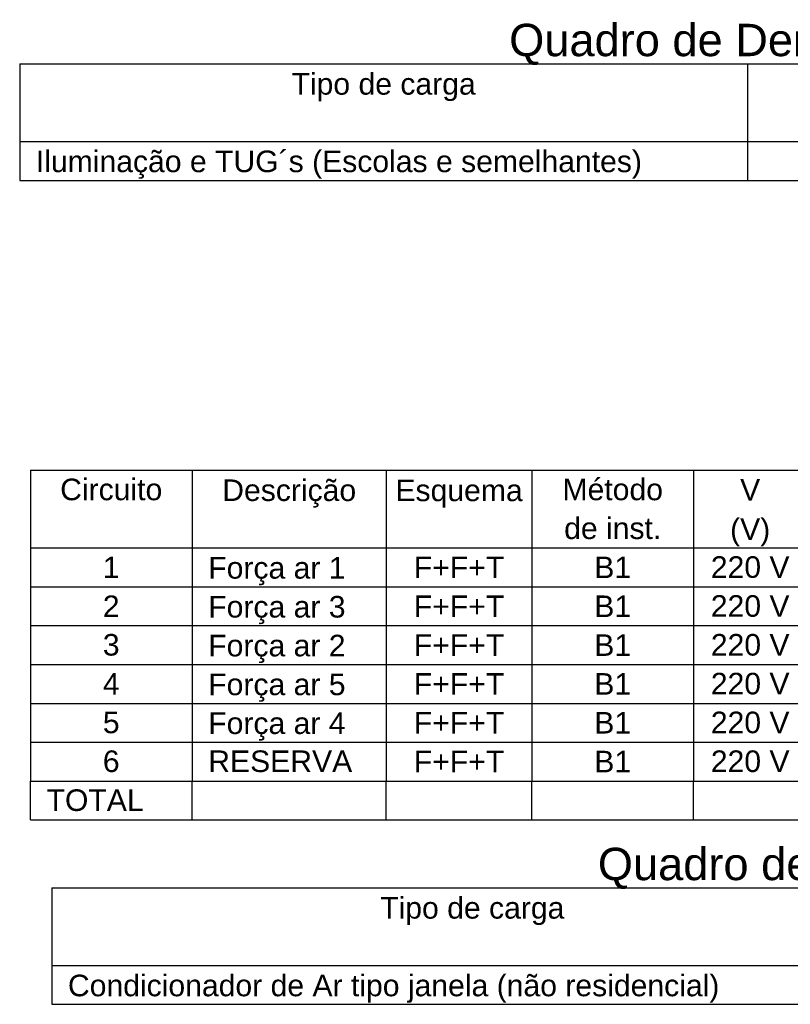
# Model space of a CAD drawing. Header units: metres. Extents: x -81 to 1042, y -541 to 334.
# Tile 63 of 130: x 340.56 to 348.13, y 151.18 to 160.85. Entities that reach past the tile are written whole.
import ezdxf

# ---------------------------------------------------------------- set-up
doc = ezdxf.new("R2010")
doc.units = ezdxf.units.M
for name, color, linetype, lineweight in [('DI-Linhas do quadro', 1, 'Continuous', 30), ('DI-Textos do quadro', 7, 'Continuous', 20), ('DI-Título do quadro', 1, 'Continuous', 30)]:
    doc.layers.add(name, color=color, linetype=linetype, lineweight=lineweight)
doc.styles.add('Arial', font='arial.ttf', dxfattribs={"height": 0.025})

msp = doc.modelspace()

# ---------------------------------------------------------------- linework, layer by layer
at = {"layer": 'DI-Linhas do quadro', "linetype": 'Continuous'}
for p, q in [((340.5608, 160.4163), (355.6518, 160.4163)), ((340.5608, 160.4163), (340.5608, 159.2726)), ((347.7088, 160.4163), (347.7088, 159.2726)), ((340.5608, 159.6538), (355.6518, 159.6538)), ((340.5608, 159.2726), (355.6518, 159.2726)), ((340.6658, 156.4263), (369.5768, 156.4263)), ((340.6658, 156.4263), (340.6658, 153.3764)), ((342.2538, 156.4263), (342.2538, 153.3764)), ((344.1608, 156.4263), (344.1608, 153.3764)), ((345.5898, 156.4263), (345.5898, 153.3764)), ((347.1788, 156.4263), (347.1788, 153.3764)), ((340.6658, 155.6638), (369.5768, 155.6638)), ((340.6658, 155.2826), (369.5768, 155.2826)), ((340.6658, 154.9013), (369.5768, 154.9013)), ((340.6658, 154.5201), (369.5768, 154.5201)), ((340.6658, 154.1388), (369.5768, 154.1388)), ((340.6658, 153.7576), (369.5768, 153.7576)), ((340.6658, 153.3764), (369.5768, 153.3764)), ((340.6658, 152.9951), (340.6658, 153.3764)), ((340.6658, 152.9951), (340.6658, 153.3764)), ((342.2538, 152.9951), (342.2538, 153.3764)), ((344.1608, 152.9951), (344.1608, 153.3764)), ((345.5898, 152.9951), (345.5898, 153.3764)), ((347.1788, 152.9951), (347.1788, 153.3764)), ((340.6658, 152.9951), (369.5768, 152.9951)), ((340.8758, 152.3283), (357.0788, 152.3283)), ((340.8758, 152.3283), (340.8758, 151.1846)), ((340.8758, 151.5658), (357.0788, 151.5658)), ((340.8758, 151.1846), (357.0788, 151.1846))]:
    msp.add_line(p, q, dxfattribs=at)

# ---------------------------------------------------------------- texts
at = {"layer": 'DI-Textos do quadro', "char_height": 0.2118, "line_spacing_factor": 0.798, "style": 'Arial'}
for s, insert, width, attachment_point in [('Tipo de carga', (344.1348, 160.0497), 3.30408, 8), ('Iluminação e TUG´s (Escolas e semelhantes)', (340.7198, 159.2877), 10.67472, 7), ('Circuito', (341.4598, 156.1296), 2.03328, 8), ('Método', (346.3848, 156.1296), 1.52496, 8), ('V', (347.7348, 156.1296), 0.25416, 8), ('Descrição', (343.2078, 156.0597), 2.28744, 8), ('Esquema', (344.8758, 156.0597), 1.77912, 8), ('de inst.', (346.3848, 155.7486), 2.03328, 8), ('(V)', (347.7348, 155.6787), 0.76248, 8), ('1', (341.4598, 155.3676), 0.25416, 8), ('F+F+T', (344.8758, 155.3676), 1.2708, 8), ('B1', (346.3848, 155.3676), 0.50832, 8), ('220 V', (347.7348, 155.3676), 1.2708, 8), ('Força ar 1', (342.4128, 155.2977), 2.5416, 7), ('2', (341.4598, 154.9856), 0.25416, 8), ('F+F+T', (344.8758, 154.9856), 1.2708, 8), ('B1', (346.3848, 154.9856), 0.50832, 8), ('220 V', (347.7348, 154.9856), 1.2708, 8), ('Força ar 3', (342.4128, 154.9157), 2.5416, 7), ('3', (341.4598, 154.6046), 0.25416, 8), ('F+F+T', (344.8758, 154.6046), 1.2708, 8), ('B1', (346.3848, 154.6046), 0.50832, 8), ('220 V', (347.7348, 154.6046), 1.2708, 8), ('Força ar 2', (342.4128, 154.5347), 2.5416, 7), ('4', (341.4598, 154.2236), 0.25416, 8), ('F+F+T', (344.8758, 154.2236), 1.2708, 8), ('B1', (346.3848, 154.2236), 0.50832, 8), ('220 V', (347.7348, 154.2236), 1.2708, 8), ('Força ar 5', (342.4128, 154.1537), 2.5416, 7), ('5', (341.4598, 153.8426), 0.25416, 8), ('F+F+T', (344.8758, 153.8426), 1.2708, 8), ('B1', (346.3848, 153.8426), 0.50832, 8), ('220 V', (347.7348, 153.8426), 1.2708, 8), ('Força ar 4', (342.4128, 153.7727), 2.5416, 7), ('6', (341.4598, 153.4616), 0.25416, 8), ('RESERVA', (342.4128, 153.4616), 1.77912, 7), ('F+F+T', (344.8758, 153.4616), 1.2708, 8), ('B1', (346.3848, 153.4616), 0.50832, 8), ('220 V', (347.7348, 153.4616), 1.2708, 8), ('TOTAL', (340.8248, 153.0796), 1.2708, 7), ('Tipo de carga', (345.0058, 151.9617), 3.30408, 8), ('Condicionador de Ar tipo janela (não residencial)', (341.0348, 151.1997), 12.45384, 7)]:
    msp.add_mtext(s, dxfattribs=dict(at, insert=insert, width=width, attachment_point=attachment_point))
at = {"layer": 'DI-Título do quadro', "char_height": 0.3177, "width": 8.76852, "attachment_point": 8, "line_spacing_factor": 0.798, "style": 'Arial'}
for s, insert in [('Quadro de Demanda (QD7)', (348.1058, 160.3957)), ('Quadro de Demanda (QD8)', (348.9768, 152.3077))]:
    msp.add_mtext(s, dxfattribs=dict(at, insert=insert))

doc.saveas('drawing.dxf')
